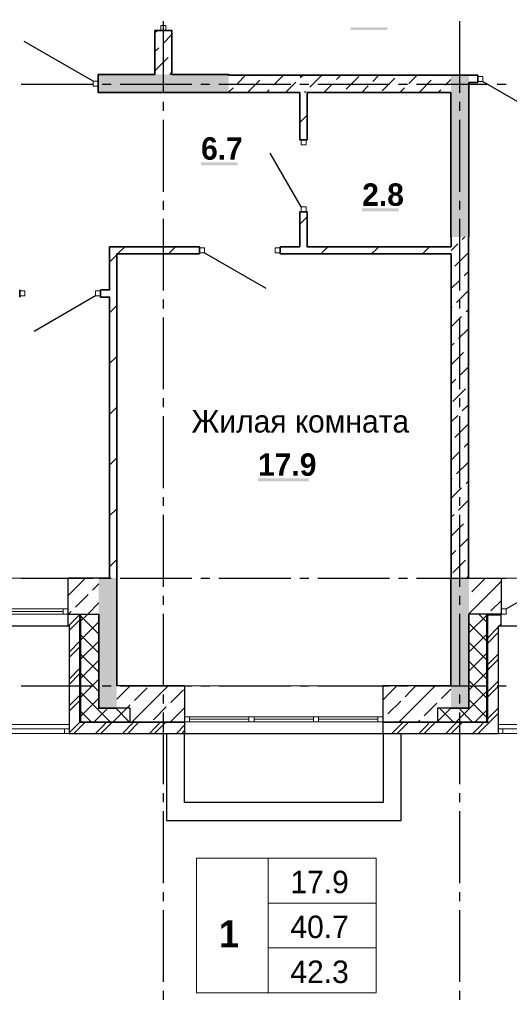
# Model space of a CAD drawing. Header units: millimetres. Extents: x 259029 to 2494469, y -731578 to -57567.
# Tile 230 of 253: x 520345 to 525796, y -616594 to -605628. Entities that reach past the tile are written whole.
import ezdxf

# ---------------------------------------------------------------- set-up
doc = ezdxf.new("R2010")
doc.units = ezdxf.units.MM
for name, color, linetype in [('PDF _Геометрия', 7, 'Continuous'), ('PDF _Сплошная заливка', 7, 'Continuous'), ('PDF _Текст', 7, 'Continuous')]:
    doc.layers.add(name, color=color, linetype=linetype)
doc.layers.add('Выноски', color=20, linetype='Continuous', lineweight=20)
doc.styles.add('PDF Century Gothic', font='GOTHIC.TTF')
doc.styles.add('PDF Century Gothic Bold', font='GOTHICB.TTF')
doc.styles.add('ГОСТ', font='GOST_Common.ttf')

msp = doc.modelspace()

# ---------------------------------------------------------------- linework, layer by layer
at = {"layer": 'PDF _Геометрия', "lineweight": 25}
for points in [[(525675.7, -613577.5), (525675.7, -612377.5), (528975.7, -612377.5), (528975.7, -598617.5)], [(521945.7, -606444.4), (521945.7, -605644.4)], [(525245.7, -606444.4), (525245.7, -605644.4)], [(521164.5, -606314.5), (520395.4, -605870.5)], [(520362.7, -606347.5), (521162.7, -606347.5)], [(521262.7, -606347.5), (521362.7, -606347.5)], [(521462.7, -606347.5), (522262.7, -606347.5)], [(522362.7, -606347.5), (522462.7, -606347.5)], [(522562.7, -606347.5), (523362.7, -606347.5)], [(523462.7, -606347.5), (523562.7, -606347.5)], [(523662.7, -606347.5), (524462.7, -606347.5)], [(524562.7, -606347.5), (524662.7, -606347.5)], [(524762.7, -606347.5), (525562.7, -606347.5)], [(525501.4, -606315.5), (526183.9, -606709.5)], [(525662.7, -606347.5), (525762.7, -606347.5)], [(521945.7, -606644.4), (521945.7, -606544.4)], [(525245.7, -606644.4), (525245.7, -606544.4)], [(521945.7, -607544.4), (521945.7, -606744.4)], [(525245.7, -607544.4), (525245.7, -606744.4)], [(523477.7, -607711.5), (523133.7, -607115.7)], [(521945.7, -607744.4), (521945.7, -607644.4)], [(525245.7, -607744.4), (525245.7, -607644.4)], [(521945.7, -608644.4), (521945.7, -607844.4)], [(525245.7, -608644.4), (525245.7, -607844.4)], [(522401.4, -608225.5), (523083.9, -608619.5)], [(521189.5, -608705.5), (520507, -609099.5)], [(521945.7, -608844.4), (521945.7, -608744.4)], [(525245.7, -608844.4), (525245.7, -608744.4)], [(521945.7, -609744.4), (521945.7, -608944.4)], [(525245.7, -609744.4), (525245.7, -608944.4)], [(521945.7, -609944.4), (521945.7, -609844.4)], [(525245.7, -609944.4), (525245.7, -609844.4)], [(521945.7, -610844.4), (521945.7, -610044.4)], [(525245.7, -610844.4), (525245.7, -610044.4)], [(521945.7, -611044.4), (521945.7, -610944.4)], [(525245.7, -611044.4), (525245.7, -610944.4)], [(521945.7, -611944.4), (521945.7, -611144.4)], [(525245.7, -611944.4), (525245.7, -611144.4)], [(520362.7, -611847.5), (521162.7, -611847.5)], [(521262.7, -611847.5), (521362.7, -611847.5)], [(521462.7, -611847.5), (522262.7, -611847.5)], [(522362.7, -611847.5), (522462.7, -611847.5)], [(522562.7, -611847.5), (523362.7, -611847.5)], [(523462.7, -611847.5), (523562.7, -611847.5)], [(523662.7, -611847.5), (524462.7, -611847.5)], [(524562.7, -611847.5), (524662.7, -611847.5)], [(524762.7, -611847.5), (525562.7, -611847.5)], [(525662.7, -611847.5), (525762.7, -611847.5)], [(525761.7, -612191.5), (526357.6, -611847.5)], [(521945.7, -612144.4), (521945.7, -612044.4)], [(525245.7, -612144.4), (525245.7, -612044.4)], [(520885.7, -612377.5), (520885.7, -612247.5)], [(520889.6, -612377.5), (521015.7, -612251.3)], [(520895.7, -612431.3), (521015.7, -612311.3)], [(521015.7, -613457.5), (521015.7, -612247.5)], [(521025.7, -613447.5), (521025.7, -612247.5)], [(521945.7, -613044.4), (521945.7, -612244.4)], [(525245.7, -613044.4), (525245.7, -612244.4)], [(525545.7, -613447.5), (525545.7, -612247.5)], [(525555.7, -612271.3), (525569.5, -612257.5)], [(525555.7, -613457.5), (525555.7, -612257.5), (525705.7, -612257.5)], [(525705.7, -612377.5), (525705.7, -612247.5)], [(517965.7, -613577.5), (518085.7, -613577.5), (518085.7, -612377.5), (520895.7, -612377.5), (520895.7, -613577.5), (525675.7, -613577.5)], [(525555.7, -612511.3), (525675.7, -612391.3)], [(525555.7, -612571.3), (525675.7, -612451.3)], [(525689.6, -612377.5), (525705.7, -612361.3)], [(520895.7, -612671.3), (521015.7, -612551.3)], [(520895.7, -612731.3), (521015.7, -612611.3)], [(525555.7, -612811.3), (525675.7, -612691.3)], [(525555.7, -612871.3), (525582.7, -612844.4), (525675.7, -612751.3)], [(520895.7, -612971.3), (521015.7, -612851.3)], [(520895.7, -613031.3), (521015.7, -612911.3)], [(525555.7, -613111.3), (525675.7, -612991.3)], [(520362.7, -613047.5), (521162.7, -613047.5)], [(521262.7, -613047.5), (521362.7, -613047.5)], [(521462.7, -613047.5), (522262.7, -613047.5)], [(522362.7, -613047.5), (522462.7, -613047.5)], [(522562.7, -613047.5), (523362.7, -613047.5)], [(523462.7, -613047.5), (523562.7, -613047.5)], [(523662.7, -613047.5), (524462.7, -613047.5)], [(524562.7, -613047.5), (524662.7, -613047.5)], [(524762.7, -613047.5), (525562.7, -613047.5)], [(525555.7, -613171.3), (525675.7, -613051.3)], [(525662.7, -613047.5), (525762.7, -613047.5)], [(520895.7, -613271.3), (521015.7, -613151.3)], [(520895.7, -613331.3), (521015.7, -613211.3)], [(521945.7, -613244.4), (521945.7, -613144.4)], [(525245.7, -613244.4), (525245.7, -613144.4)], [(525555.7, -613411.3), (525675.7, -613291.3)], [(521945.7, -614144.4), (521945.7, -613344.4)], [(525245.7, -614144.4), (525245.7, -613344.4)], [(525449.5, -613577.5), (525462.7, -613564.4), (525582.7, -613444.4), (525675.7, -613351.3)], [(520895.7, -613571.3), (521015.7, -613451.3)], [(520949.5, -613577.5), (521069.5, -613457.5)], [(522180.4, -613457.5), (521015.7, -613457.5)], [(521025.7, -613447.5), (522180.4, -613447.5), (522180.4, -613577.5)], [(521189.6, -613577.5), (521262.7, -613504.4), (521309.6, -613457.5)], [(521262.7, -613564.4), (521369.5, -613457.5)], [(521489.5, -613577.5), (521609.6, -613457.5)], [(521549.6, -613577.5), (521669.5, -613457.5)], [(521789.5, -613577.5), (521862.7, -613504.4), (521909.5, -613457.5)], [(521862.7, -613564.4), (521969.6, -613457.5)], [(522089.5, -613577.5), (522180.5, -613486.5)], [(522149.6, -613577.5), (522180.5, -613546.5)], [(524390.4, -613577.5), (524390.4, -613447.5), (525545.6, -613447.5)], [(525555.7, -613457.5), (524390.4, -613457.5)], [(524489.5, -613577.5), (524609.5, -613457.5)], [(524549.6, -613577.5), (524669.6, -613457.5)], [(524789.6, -613577.5), (524862.7, -613504.4), (524909.5, -613457.5)], [(524849.6, -613577.5), (524862.7, -613564.4), (524969.6, -613457.5)], [(525089.6, -613577.5), (525209.6, -613457.5)], [(525149.5, -613577.5), (525269.6, -613457.5)], [(525389.6, -613577.5), (525462.7, -613504.4), (525509.6, -613457.5)], [(521249.5, -613577.5), (521262.7, -613564.4)], [(521849.6, -613577.5), (521862.7, -613564.4)], [(521980.4, -613577.5), (521980.4, -614548), (524590.7, -614548)], [(524390.7, -614348), (522180.4, -614348), (522180.4, -613577.5)], [(524390.7, -613577.5), (524390.7, -614348)], [(524590.7, -614548), (524590.7, -613577.5)], [(521945.7, -614344.4), (521945.7, -614244.4)], [(525245.7, -614344.4), (525245.7, -614244.4)], [(521945.7, -615244.4), (521945.7, -614444.4)], [(525245.7, -615244.4), (525245.7, -614444.4)], [(521945.7, -615444.4), (521945.7, -615344.4)], [(525245.7, -615444.4), (525245.7, -615344.4)], [(521945.7, -616344.4), (521945.7, -615544.4)], [(525245.7, -616344.4), (525245.7, -615544.4)], [(521945.7, -616544.4), (521945.7, -616444.4)], [(525245.7, -616544.4), (525245.7, -616444.4)]]:
    msp.add_lwpolyline(points, dxfattribs=at)
at = {"layer": 'PDF _Геометрия', "color": 191, "lineweight": 35, "true_color": 0xc8aaf2}
for points in [[(521850.5, -605747.5), (522040.4, -605747.5)], [(521850.5, -605747.5), (521850.5, -606237.5)], [(521850.7, -605771.6), (521874.8, -605747.5)], [(522040.4, -606237.5), (522040.4, -605747.5)], [(521942.4, -605892), (522040.7, -605793.7)], [(521850.7, -605983.7), (521892.9, -605941.5)], [(521857.5, -606189), (521999, -606047.6)], [(522021.2, -606237.5), (522040.7, -606217.9)], [(525145.4, -606247.5), (522670.5, -606247.5)], [(522769.7, -606337.5), (522859.7, -606247.5)], [(522881.9, -606437.5), (523017.2, -606302.1)], [(523066.7, -606252.7), (523071.9, -606247.5)], [(523172.8, -606358.7), (523284, -606247.5)], [(523469.7, -606273.9), (523496.1, -606247.5)], [(523575.8, -606379.9), (523708.3, -606247.5)], [(523872.8, -606295.1), (523920.4, -606247.5)], [(523978.9, -606401.1), (524120.3, -606259.7)], [(524275.8, -606316.3), (524344.6, -606247.5)], [(524381.9, -606422.4), (524523.3, -606280.9)], [(524678.9, -606337.5), (524768.9, -606247.5)], [(524791, -606437.5), (524926.4, -606302.1)], [(524975.9, -606252.7), (524981, -606247.5)], [(525081.9, -606358.7), (525145.7, -606294.9)], [(522670.7, -606436.5), (522720.2, -606387)], [(523094, -606437.5), (523123.3, -606408.2)], [(523306.1, -606437.5), (523420.2, -606323.4)], [(523730.4, -606437.5), (523823.3, -606344.6)], [(524154.6, -606437.5), (524226.4, -606365.8)], [(524578.9, -606437.5), (524629.4, -606387)], [(525003.2, -606437.5), (525032.5, -606408.2)], [(522670.5, -606437.5), (523465.4, -606437.5)], [(523518.3, -606437.5), (523526.3, -606429.4)], [(523545.4, -606437.5), (525145.4, -606437.5)], [(525150.4, -608047.5), (525150.4, -608157.5)], [(525272.9, -608077), (525302.4, -608047.5)], [(525340.4, -611847.5), (525340.4, -608047.5)], [(525150.7, -608199.1), (525223.4, -608126.5)], [(525150.4, -608237.5), (525150.4, -611847.5)], [(525188, -608374), (525329.4, -608232.5)], [(525294.1, -608480), (525340.7, -608433.4)], [(525150.7, -608623.4), (525244.6, -608529.5)], [(525209.2, -608777), (525340.7, -608645.5)], [(525150.7, -608835.5), (525159.7, -608826.5)], [(525150.7, -609047.6), (525265.8, -608932.6)], [(525315.3, -608883.1), (525340.7, -608857.6)], [(525230.4, -609180.1), (525340.7, -609069.8)], [(525150.7, -609259.8), (525180.9, -609229.6)], [(525150.7, -609471.9), (525287, -609335.6)], [(525336.5, -609286.1), (525340.7, -609281.9)], [(525251.7, -609583.1), (525340.7, -609494)], [(525150.7, -609684), (525202.2, -609632.6)], [(525166.8, -609880.1), (525308.2, -609738.7)], [(525272.9, -609986.2), (525340.7, -609918.3)], [(525150.7, -610108.3), (525223.4, -610035.7)], [(525188, -610283.2), (525329.4, -610141.7)], [(525294.1, -610389.2), (525340.7, -610342.6)], [(525150.7, -610532.6), (525244.6, -610438.7)], [(525209.2, -610686.2), (525340.7, -610554.7)], [(525150.7, -610744.7), (525159.7, -610735.7)], [(525315.3, -610792.3), (525340.7, -610766.8)], [(525150.7, -610956.8), (525265.8, -610841.8)], [(525230.4, -611089.3), (525340.7, -610979)], [(525150.7, -611169), (525180.9, -611138.8)], [(525150.7, -611381.1), (525287, -611244.8)], [(525336.5, -611195.3), (525340.7, -611191.1)], [(525251.7, -611492.3), (525340.7, -611403.2)], [(525150.7, -611593.2), (525202.2, -611541.8)], [(525166.8, -611789.3), (525308.2, -611647.9)], [(525320.7, -611847.5), (525340.7, -611827.5)]]:
    msp.add_lwpolyline(points, dxfattribs=at)
at = {"layer": 'PDF _Геометрия', "lineweight": 13}
for points in [[(521917.5, -605747.5), (521917.5, -605691.5), (521973.5, -605691.5), (521973.5, -605747.5)], [(525445.4, -606315.5), (525501.4, -606315.5), (525501.4, -606259.5), (525445.4, -606259.5)], [(521220.5, -606314.5), (521164.5, -606314.5), (521164.5, -606370.5), (521220.5, -606370.5)], [(523477.4, -607023.5), (523477.4, -606967.5), (523533.4, -606967.5), (523533.4, -607023.5)], [(523477.4, -607767.5), (523477.4, -607711.5), (523533.4, -607711.5), (523533.4, -607767.5)], [(522345.4, -608225.5), (522401.4, -608225.5), (522401.4, -608169.5), (522345.4, -608169.5)], [(523189.4, -608225.5), (523245.4, -608225.5), (523245.4, -608169.5), (523189.4, -608169.5)], [(520401.5, -608705.5), (520345.5, -608705.5), (520345.5, -608649.5), (520401.5, -608649.5)], [(521245.5, -608705.5), (521189.5, -608705.5), (521189.5, -608649.5), (521245.5, -608649.5)], [(520885.5, -612191.5), (520829.5, -612191.5), (520829.5, -612247.5), (520885.5, -612247.5)], [(525761.7, -612191.5), (525705.7, -612191.5), (525705.7, -612247.5), (525761.7, -612247.5)], [(522180.2, -613391.5), (522236.2, -613391.5), (522236.2, -613447.5), (522180.2, -613447.5)], [(522954.2, -613391.5), (522898.2, -613391.5), (522898.2, -613447.5), (522954.2, -613447.5)], [(523672.2, -613391.5), (523616.2, -613391.5), (523616.2, -613447.5), (523672.2, -613447.5)], [(524390.2, -613391.5), (524334.2, -613391.5), (524334.2, -613447.5), (524390.2, -613447.5)], [(520845.7, -613527.5), (520845.7, -613577.5)], [(523113.3, -614967.1), (522313.3, -614967.1), (522313.3, -616467.1), (523113.3, -616467.1)], [(523113.3, -614967.1), (524313.3, -614967.1), (524313.3, -615467.1), (523113.3, -615467.1)], [(523113.3, -615467.1), (524313.3, -615467.1), (524313.3, -615967.1), (523113.3, -615967.1)], [(523113.3, -615967.1), (524313.3, -615967.1), (524313.3, -616467.1), (523113.3, -616467.1)]]:
    msp.add_lwpolyline(points, close=True, dxfattribs=at)
at = {"layer": 'PDF _Геометрия', "lineweight": 35}
for points in [[(521850.5, -606237.5), (521220.5, -606237.5), (521220.5, -606247.5), (521220.5, -606437.5), (522670.5, -606437.5)], [(522670.5, -606247.5), (522670.5, -606237.5), (522040.4, -606237.5)], [(525345.4, -606247.5), (525145.4, -606247.5)], [(525445.4, -606247.5), (525345.4, -606247.5)], [(525445.4, -606247.5), (525445.4, -606327.5)], [(525340.4, -608047.5), (525345.4, -608047.5), (525345.4, -606327.5)], [(525345.4, -606327.5), (525445.4, -606327.5)], [(523545.4, -606437.5), (523545.4, -606967.5), (523465.4, -606967.5), (523465.4, -606437.5)], [(525145.4, -606437.5), (525145.4, -608047.5), (525150.4, -608047.5)], [(523465.7, -606772.8), (523545.7, -606692.8)], [(523465.4, -607767.5), (523465.4, -608157.5), (523245.4, -608157.5)], [(523465.4, -607767.5), (523545.4, -607767.5)], [(523465.7, -607904.2), (523545.7, -607824.2)], [(525150.4, -608157.5), (523545.4, -608157.5), (523545.4, -607767.5)], [(522345.4, -608157.5), (521425.5, -608157.5), (521345.5, -608157.5), (521345.5, -608637.5), (521245.5, -608637.5)], [(521435.6, -608237.3), (521515.4, -608157.5)], [(522001.1, -608237.5), (522013.7, -608224.9), (522081.1, -608157.5)], [(522345.4, -608157.5), (522345.4, -608237.5)], [(523245.4, -608237.5), (523245.4, -608157.5)], [(523698.1, -608237.5), (523748, -608187.6), (523778.2, -608157.5)], [(524263.8, -608237.5), (524326.1, -608175.2), (524343.8, -608157.5)], [(524829.5, -608237.5), (524904.2, -608162.8), (524909.5, -608157.5)], [(521345.7, -608327.2), (521425.7, -608247.2)], [(521425.5, -611847.5), (521425.5, -608237.5), (522345.4, -608237.5)], [(523245.4, -608237.5), (525150.4, -608237.5)], [(520345.5, -608637.5), (520345.5, -608717.5)], [(521245.5, -608717.5), (521245.5, -608637.5)], [(521245.5, -608717.5), (521345.5, -608717.5), (521345.5, -611847.5)], [(521345.7, -608892.8), (521425.7, -608812.8)], [(521345.7, -609458.5), (521425.7, -609378.5)], [(521345.7, -610024.2), (521425.7, -609944.2)], [(521345.7, -610589.9), (521425.7, -610509.9)], [(521345.7, -611155.6), (521425.7, -611075.6)], [(521345.7, -611721.3), (521425.7, -611641.3)], [(521345.5, -611847.5), (521225.5, -611847.5)], [(521425.5, -613047.5), (521425.5, -611847.5)], [(525150.4, -611847.5), (525145.4, -611847.5), (525145.4, -613047.5)], [(525345.4, -611847.5), (525340.4, -611847.5)], [(521225.5, -612247.5), (521225.5, -613297.5), (521425.5, -613297.5)], [(525145.4, -613297.5), (525345.4, -613297.5), (525345.4, -612247.5)]]:
    msp.add_lwpolyline(points, dxfattribs=at)
at = {"layer": 'PDF _Геометрия', "lineweight": 13}
for points in [[(520885.5, -611847.5), (520125.5, -611847.5), (519325.5, -611847.5)], [(527265.4, -611847.5), (526505.4, -611847.5), (525705.4, -611847.5)], [(520181.5, -612191.5), (520829.5, -612191.5)], [(520181.5, -612219.5), (520829.5, -612219.5)], [(520181.5, -612247.5), (520829.5, -612247.5)], [(521025.7, -612324.1), (521102.4, -612247.5)], [(521225.7, -612472.7), (521025.7, -612272.7)], [(521025.7, -612536.2), (521225.7, -612336.2)], [(521225.7, -612260.6), (521212.6, -612247.5)], [(525345.7, -612458.9), (525545.7, -612258.9)], [(525545.7, -612337.9), (525455.3, -612247.5)], [(525545.7, -612550.1), (525345.7, -612350.1)], [(525675.7, -613577.5), (528975.7, -613577.5), (528975.7, -612377.5)], [(528925.7, -612377.5), (528925.7, -613527.5), (525675.7, -613527.5)], [(528875.7, -612377.5), (528875.7, -613477.5), (525675.7, -613477.5)], [(521225.7, -612684.8), (521025.7, -612484.8)], [(521025.7, -612748.4), (521225.7, -612548.4)], [(525345.7, -612671), (525545.7, -612471)], [(525545.7, -612762.2), (525345.7, -612562.2)], [(521225.7, -612897), (521025.7, -612697)], [(521025.7, -612960.5), (521225.7, -612760.5)], [(525345.7, -612883.2), (525545.7, -612683.2)], [(525545.7, -612974.3), (525345.7, -612774.3)], [(521225.7, -613109.1), (521025.7, -612909.1)], [(521025.7, -613172.6), (521225.7, -612972.6)], [(525345.7, -613095.3), (525545.7, -612895.3)], [(525545.7, -613186.5), (525345.7, -612986.5)], [(524390.2, -613047.5), (522180.2, -613047.5)], [(525205.7, -613447.5), (525545.7, -613107.4)], [(521352, -613447.5), (521025.7, -613121.2)], [(521025.7, -613384.8), (521225.7, -613184.8)], [(525545.7, -613398.6), (525345.7, -613198.6)], [(521175.2, -613447.5), (521325.2, -613297.5)], [(521387.3, -613447.5), (521537.3, -613297.5)], [(521564.1, -613447.5), (521414.1, -613297.5)], [(524995.7, -613445.3), (525143.5, -613297.5)], [(525170.4, -613447.5), (525020.4, -613297.5)], [(525382.5, -613447.5), (525232.5, -613297.5)], [(525417.8, -613447.5), (525545.7, -613319.5)], [(521139.9, -613447.5), (521025.7, -613333.4)], [(524334.2, -613391.5), (522236.2, -613391.5)], [(522898.2, -613419.5), (522236.2, -613419.5)], [(523616.2, -613419.5), (522954.2, -613419.5)], [(524334.2, -613419.5), (523672.2, -613419.5)], [(518085.7, -613477.5), (520895.7, -613477.5)], [(518085.7, -613527.5), (520895.7, -613527.5)], [(524334.2, -613447.5), (522236.2, -613447.5)], [(525725.7, -613577.5), (525725.7, -613527.5)], [(520895.7, -613577.5), (515155.7, -613577.5)], [(525675.7, -613577.5), (528485.7, -613577.5)]]:
    msp.add_lwpolyline(points, dxfattribs=at)
at = {"layer": 'PDF _Геометрия', "color": 9, "lineweight": 25, "true_color": 0xc8c8a0}
for points in [[(520885.5, -612247.5), (520885.5, -612191.5), (520885.5, -611847.5)], [(521225.5, -611847.5), (520885.5, -611847.5)], [(520885.7, -612039.9), (521078.1, -611847.5)], [(525345.4, -611847.5), (525705.4, -611847.5), (525705.4, -612191.5), (525705.4, -612247.5), (525345.4, -612247.5)], [(525345.7, -612246.8), (525705.7, -611886.8)], [(525378.9, -612001.4), (525520.4, -611860)], [(521157.5, -611980.2), (521225.7, -611912)], [(520966.6, -612171.1), (521108, -612029.7)], [(525591.1, -612213.6), (525705.7, -612098.9)], [(520890.2, -612247.5), (520917.1, -612220.6)], [(521102.4, -612247.5), (521225.7, -612124.1)], [(520885.5, -612247.5), (521225.5, -612247.5)], [(522180.2, -613047.5), (521425.5, -613047.5)], [(521425.7, -613196.9), (521575.2, -613047.5)], [(521599.4, -613447.5), (521602.4, -613444.5), (521999.4, -613047.5)], [(521624.2, -613210.6), (521765.6, -613069.2)], [(522027.3, -613231.8), (522168.7, -613090.4)], [(522180.2, -613047.5), (522180.2, -613391.5), (522180.2, -613447.5)], [(524390.2, -613447.5), (524390.2, -613391.5), (524390.2, -613047.5)], [(525145.4, -613047.5), (524390.2, -613047.5)], [(524390.5, -613202), (524469.2, -613123.3), (524545, -613047.5)], [(524569.3, -613447.5), (524947, -613069.8), (524969.3, -613047.5)], [(524636.5, -613168.2), (524708.1, -613096.5), (524757.1, -613047.5)], [(525039.5, -613189.4), (525145.7, -613083.2)], [(524445.6, -613359.1), (524587, -613217.7)], [(521575.4, -613447.5), (521575.4, -613297.5), (521425.5, -613297.5)], [(521537.3, -613297.5), (521574.7, -613260.1)], [(521836.3, -613422.7), (521841.3, -613417.7), (521977.8, -613281.3)], [(522023.7, -613447.5), (522080.2, -613391), (522180.5, -613290.7)], [(524848.6, -613380.3), (524990, -613238.9)], [(525145.4, -613297.5), (524995.4, -613297.5), (524995.4, -613447.5)], [(524390.5, -613414.1), (524396.1, -613408.6)], [(524781.4, -613447.5), (524799.1, -613429.8)], [(521575.4, -613447.5), (522180.2, -613447.5)], [(524390.2, -613447.5), (524995.4, -613447.5)]]:
    msp.add_lwpolyline(points, dxfattribs=at)
at = {"layer": 'PDF _Сплошная заливка', "lineweight": 25, "transparency": 33554559}
for points in [[(524031.4, -605743.3), (524437.4, -605743.3), (524031.4, -605711.9), (524437.4, -605711.9)], [(522364.5, -607248.6), (522770.6, -607248.6), (522364.5, -607217.2), (522770.6, -607217.2)], [(524157.8, -607762.3), (524563.9, -607762.3), (524157.8, -607731), (524563.9, -607731)], [(522998.5, -610768.9), (523567, -610768.9), (522998.5, -610737.5), (523567, -610737.5)]]:
    msp.add_solid(points, dxfattribs=at)
at = {"layer": 'PDF _Сплошная заливка', "color": 7, "lineweight": 35, "true_color": 0xf1f1f1, "transparency": 33554559}
for points in [[(521220.7, -606437.5), (522670.7, -606437.5), (521220.7, -606237.5), (522670.7, -606237.5)], [(525345.7, -608047.5), (525345.7, -606247.5), (525145.7, -608047.5), (525145.7, -606247.5)]]:
    msp.add_solid(points, dxfattribs=at)
at = {"layer": 'PDF _Сплошная заливка', "color": 7, "lineweight": 25, "true_color": 0xf1f1f1, "transparency": 33554559}
for points in [[(521425.7, -613297.5), (521425.7, -611847.5), (521225.7, -613297.5), (521225.7, -611847.5)], [(525345.7, -613297.5), (525345.7, -611847.5), (525145.7, -613297.5), (525145.7, -611847.5)]]:
    msp.add_solid(points, dxfattribs=at)

# ---------------------------------------------------------------- texts
at = {"layer": 'PDF _Текст', "attachment_point": 7}
for s, insert, char_height, style in [('6.7', (522364.5, -607191.3), 250, 'PDF Century Gothic Bold'), ('2.8', (524157.8, -607705), 250, 'PDF Century Gothic Bold'), ('Жилая комната', (522259, -610230), 249.998, 'PDF Century Gothic'), ('17.9', (522998.5, -610711.6), 250, 'PDF Century Gothic Bold'), ('17.9', (523358.6, -615360.4), 250, 'PDF Century Gothic'), ('1', (522564.2, -615959.2), 300, 'PDF Century Gothic Bold'), ('40.7', (523358.6, -615860.4), 250, 'PDF Century Gothic'), ('42.3', (523358.6, -616360.4), 250, 'PDF Century Gothic')]:
    msp.add_mtext(s, dxfattribs=dict(at, insert=insert, char_height=char_height, style=style))
at = {"layer": 'Выноски'}
note = msp.add_mtext_static_columns([''] * 2, width=19641.405, gutter_width=8167.2, height=0, dxfattribs=dict(at, insert=(385740.7, -593573.6), char_height=250, attachment_point=1, style='ГОСТ'))
for column, words in zip([note] + note.columns.linked_columns, ['\\pi10527.89954; \\P\\pi570.45,l346.2,t2000;1.^IОбщие указания см. лист 1. {\\H1.46663x; }\\P2.^IМонтажные узлы 1;2;3;4;6;7;8 см. лист{\\C0; 7.\\H1.45562x; \\H0.68699x;\\P}3.^IСварку производить согласно СП70.1330.2011 электродами Э42 ГОСТ 9467-75*.{\\H1.45929x; }\\P4.^IВсе металлические конструкции окрасить эмалью ПФ-1189 по ГОСТ 6465-79 в два слоя. Эмаль наносить на {\\H1.45807x; }\\P\\pi0,t346.2;грунтовку ГФ-021 по ГОСТ 25129-82 (первый слой - на заводе-изготовителе, второй слой - на монтаже).{\\H1.65848x; }\\P\\pi570.45,t2000;5.^IОгнезащиту металлических косоуров см.л. 9.{\\H1.19167x; }\\P6.^IДлину швов принимать по длине сопряжения свариваемых элементов. все катеты сварных швов принимать {\\H1.54728x; }\\P\\pi0,t346.2;высотой 6 мм, кроме оговоренных.{\\H1.42874x; }\\P\\pi570.45,t2000;7.^IМонтаж стальных конструкций производить в соответствии с указаниями СП 70.1333.0.2012"Несущие и {\\H1.46825x; }\\P\\pi0,t346.2;ограждающие конструкции".{\\H1.45508x; }\\P\\pi570.45,t2000;8.^IЖелезобетонные изделия монтировать на цем-песчаном растворе М100 толщ. 10мм.{\\H1.46099x; }\\P{\\C0;9.^IНа разрезах 1-1;2-2 отметки чистого пола.\\H1.45599x; \\H0.68682x;\\P\\pi10570.70257,l0,tz;\\H1.82587x; \\H0.54768x;\\P\\H1.55804x; \\H0.64183x;\\P\\H1.64732x; \\H0.60705x;\\P\\pi812.5,l41.6675;\\H1.23836x; \\H0.80752x;\\P}', '']):
    column.text = words

doc.saveas('drawing.dxf')
